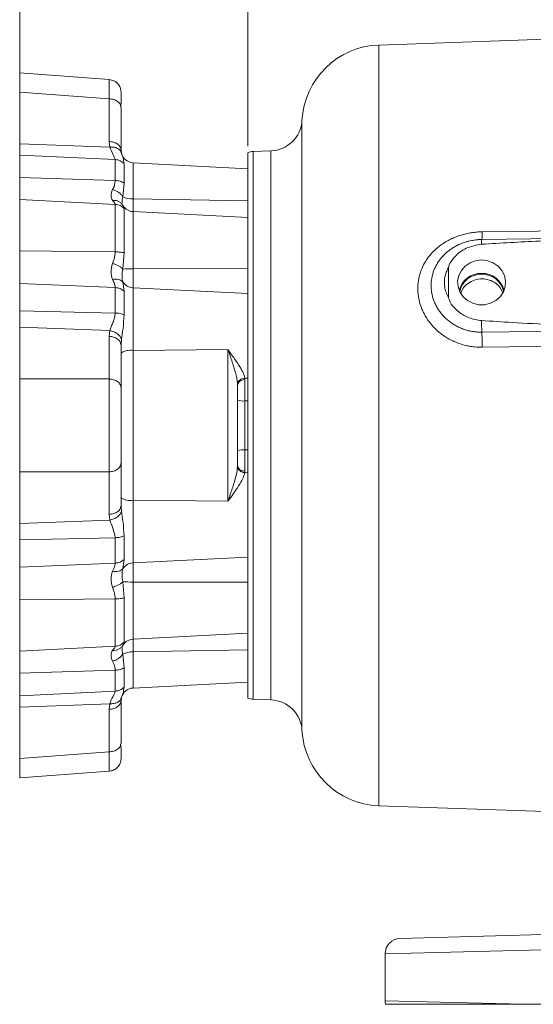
# Model space of a CAD drawing. Header units: inches. Extents: x 0.3 to 33.9, y 0.2 to 21.6.
# Tile 9 of 26: x 17 to 21, y 5 to 12.7. Entities that reach past the tile are written whole.
import ezdxf

# ---------------------------------------------------------------- set-up
doc = ezdxf.new("R2010")
doc.units = ezdxf.units.IN
doc.header["$MEASUREMENT"] = 0
doc.layers.add('SLD-0', color=7, linetype='Continuous', lineweight=15)
doc.styles.add('SLDTEXTSTYLE0', font='TXT', dxfattribs={"width": 0.75})
doc.dimstyles.new('SLDDIMSTYLE0', dxfattribs={"dimtxt": 0.25, "dimasz": 0.13, "dimexe": 0, "dimexo": 0.0625, "dimgap": 0.0625, "dimtad": 0, "dimtih": 1, "dimtoh": 1, "dimrnd": 1e-09, "dimzin": 12, "dimdsep": 46, "dimtxsty": 'SLDTEXTSTYLE0', "dimsah": 1, "dimcen": 0.09, "dimadec": 0, "dimazin": 3, "dimtfac": 1, "dimtofl": 0, "dimtmove": 0, "dimatfit": 3, "dimfxl": 1, "dimfrac": 2, "dimtolj": 1, "dimtzin": 12, "dimarcsym": 0})

# ---------------------------------------------------------------- blocks, each defined once
blk = doc.blocks.new('_D_8')
at = {"layer": 'SLD-0'}
for p, q in [((18.751, 11.6936), (18.751, 13.5957)), ((18.751, 13.4707), (20.4163, 13.4707)), ((20.5559, 13.5075), (20.5051, 13.5075)), ((20.5051, 13.5075), (20.5051, 13.1106)), ((21.5141, 13.5075), (21.5649, 13.5075)), ((21.5649, 13.5075), (21.5649, 13.1106)), ((23.319, 13.4707), (21.6536, 13.4707)), ((20.5051, 13.1106), (20.5559, 13.1106)), ((21.5649, 13.1106), (21.5141, 13.1106))]:
    blk.add_line(p, q, dxfattribs=at)
for points in [[(18.751, 13.4707), (18.881, 13.4507), (18.881, 13.4907)], [(23.319, 13.4707), (23.189, 13.4907), (23.189, 13.4507)]]:
    blk.add_solid(points, dxfattribs=at)
at = {"layer": 'SLD-0', "char_height": 0.25, "attachment_point": 1, "style": 'SLDTEXTSTYLE0'}
for s, insert in [('4.57', (20.6101, 13.8805, -2.4475)), ('116.0', (20.6193, 13.4329, -2.4475))]:
    blk.add_mtext(s, dxfattribs=dict(at, insert=insert))
blk = doc.blocks.new('_D_9')
at = {"layer": 'SLD-0'}
for p, q in [((16.9793, 11.3298), (16.9793, 14.7768)), ((16.9793, 14.6518), (19.5305, 14.6518)), ((19.67, 14.6886), (19.6193, 14.6886)), ((19.6193, 14.6886), (19.6193, 14.2917)), ((20.6282, 14.6886), (20.679, 14.6886)), ((20.679, 14.6886), (20.679, 14.2917)), ((23.319, 14.6518), (20.7678, 14.6518)), ((19.6193, 14.2917), (19.67, 14.2917)), ((20.679, 14.2917), (20.6282, 14.2917))]:
    blk.add_line(p, q, dxfattribs=at)
for points in [[(16.9793, 14.6518), (17.1093, 14.6318), (17.1093, 14.6718)], [(23.319, 14.6518), (23.189, 14.6718), (23.189, 14.6318)]]:
    blk.add_solid(points, dxfattribs=at)
at = {"layer": 'SLD-0', "char_height": 0.25, "attachment_point": 1, "style": 'SLDTEXTSTYLE0'}
for s, insert in [('6.34', (19.7243, 15.0616, -2.4475)), ('161.0', (19.7335, 14.614, -2.4475))]:
    blk.add_mtext(s, dxfattribs=dict(at, insert=insert))

msp = doc.modelspace()

# ---------------------------------------------------------------- linework, layer by layer
at = {"color": 7, "linetype": 'Continuous', "lineweight": 15}
for p, q in [((23.319, 12.6045), (19.7703, 12.4806)), ((17.6756, 12.2123), (16.9793, 12.2639)), ((16.9793, 12.2639), (16.9793, 12.1141)), ((17.6734, 12.0626), (16.9793, 12.1141)), ((16.9793, 12.1141), (16.9793, 11.7135)), ((17.6734, 11.7317), (17.6734, 12.0626)), ((17.7649, 12.0062), (17.7667, 12.0445)), ((17.7667, 11.9931), (17.7632, 12.006)), ((17.7667, 11.6622), (17.7667, 11.9931)), ((16.9793, 11.7135), (17.6789, 11.6876)), ((16.9793, 11.7135), (16.9793, 11.6254)), ((17.6734, 11.7317), (17.6789, 11.6876)), ((17.7695, 11.6412), (17.7645, 11.6508)), ((17.7667, 11.6622), (17.7695, 11.6412)), ((17.7724, 11.6326), (17.7695, 11.6412)), ((18.751, 11.5148), (18.751, 11.6436)), ((18.932, 11.6584), (18.7948, 11.6536)), ((17.7213, 11.5899), (16.9793, 11.6254)), ((16.9793, 11.6254), (16.9793, 11.4501)), ((17.7213, 11.4275), (17.7213, 11.5899)), ((17.7906, 11.4078), (17.7906, 11.559)), ((18.751, 11.5193), (17.86, 11.566)), ((18.751, 11.4463), (18.751, 11.5148)), ((16.9793, 11.4501), (17.7213, 11.4275)), ((16.9793, 11.4501), (16.9793, 11.2798)), ((17.7804, 11.3016), (17.7906, 11.4078)), ((18.751, 10.4174), (18.751, 11.4463)), ((17.7213, 11.2419), (16.9793, 11.2798)), ((16.9793, 11.2798), (16.9793, 10.8817)), ((17.86, 11.2853), (18.751, 11.2694)), ((17.7213, 10.873), (17.7213, 11.2419)), ((17.7837, 11.2297), (17.773, 11.245)), ((17.7804, 11.2343), (17.7789, 11.2412)), ((17.7906, 10.8653), (17.7906, 11.2088)), ((18.751, 11.1399), (17.86, 11.1866)), ((22.3724, 10.9923), (20.5701, 10.9695)), ((16.9793, 10.8817), (17.7213, 10.873)), ((16.9793, 10.8817), (16.9793, 10.6268)), ((17.7804, 10.7398), (17.7906, 10.8653)), ((17.86, 10.7421), (18.751, 10.7443)), ((17.86, 10.5938), (17.86, 10.7421)), ((20.3122, 10.5187), (20.3122, 10.7522)), ((17.7906, 10.5675), (17.7804, 10.6391)), ((17.7213, 10.5952), (16.9793, 10.6268)), ((16.9793, 10.6268), (16.9793, 10.4138)), ((17.7213, 10.3977), (17.7213, 10.5952)), ((17.7906, 10.3837), (17.7906, 10.5675)), ((17.86, 10.1068), (17.86, 10.5938)), ((18.751, 10.5498), (17.86, 10.5938)), ((16.9793, 10.4138), (17.7213, 10.3977)), ((16.9793, 10.4138), (16.9793, 10.2865)), ((18.751, 10.2521), (18.751, 10.4174)), ((17.6789, 10.2606), (16.9793, 10.2865)), ((16.9793, 10.2865), (16.9793, 9.886)), ((17.6789, 10.2606), (17.6734, 10.2169)), ((17.6734, 9.886), (17.6734, 10.2169)), ((18.751, 8.797), (18.751, 10.2521)), ((17.7667, 10.1474), (17.7633, 10.16)), ((17.7667, 10.1474), (17.7673, 10.157)), ((17.7667, 9.8164), (17.7667, 10.1474)), ((17.86, 10.1068), (18.5976, 10.1147)), ((17.86, 8.9423), (17.86, 10.1068)), ((18.5976, 10.1147), (18.5976, 8.9344)), ((17.6734, 9.886), (16.9793, 9.886)), ((16.9793, 9.886), (16.9793, 9.1631)), ((18.7279, 9.8916), (18.751, 9.8926)), ((18.7282, 9.88), (18.7279, 9.8916)), ((18.7282, 9.7146), (18.7282, 9.88)), ((18.6721, 9.845), (18.6722, 9.8364)), ((18.6722, 9.8364), (18.6743, 9.8446)), ((18.7282, 9.7146), (18.7282, 9.3345)), ((18.751, 9.7144), (18.7282, 9.7146)), ((18.7282, 9.3345), (18.751, 9.3346)), ((18.7282, 9.1691), (18.7282, 9.3345)), ((17.7667, 8.9017), (17.7667, 9.2326)), ((18.6722, 9.2126), (18.6721, 9.2041)), ((17.6734, 9.1631), (16.9793, 9.1631)), ((16.9793, 9.1631), (16.9793, 8.7626)), ((17.6734, 8.8322), (17.6734, 9.1631)), ((18.7279, 9.1575), (18.7282, 9.1691)), ((18.751, 9.1565), (18.7279, 9.1575)), ((17.7633, 8.889), (17.7667, 8.9017)), ((17.7667, 8.9017), (17.7673, 8.892)), ((18.5976, 8.9344), (17.86, 8.9423)), ((17.86, 8.4553), (17.86, 8.9423)), ((17.6734, 8.8322), (17.6789, 8.7885)), ((16.9793, 8.7626), (17.6789, 8.7885)), ((16.9793, 8.7626), (16.9793, 8.6353)), ((18.751, 8.6317), (18.751, 8.797)), ((17.7213, 8.6513), (16.9793, 8.6353)), ((17.7213, 8.4539), (17.7213, 8.6513)), ((17.7906, 8.4816), (17.7906, 8.6654)), ((16.9793, 8.6353), (16.9793, 8.4223)), ((18.751, 8.0907), (18.751, 8.6317)), ((17.86, 8.4553), (18.751, 8.4993)), ((16.9793, 8.4223), (17.7213, 8.4539)), ((16.9793, 8.4223), (16.9793, 8.1674)), ((17.7804, 8.41), (17.7906, 8.4816)), ((17.86, 8.307), (17.86, 8.4553)), ((17.7906, 8.1838), (17.7804, 8.3093)), ((18.751, 8.3048), (17.86, 8.307)), ((17.7213, 8.1761), (16.9793, 8.1674)), ((16.9793, 8.1674), (16.9793, 7.7693)), ((17.7213, 7.8072), (17.7213, 8.1761)), ((17.7906, 7.8403), (17.7906, 8.1838)), ((18.751, 7.9642), (18.751, 8.0907)), ((18.751, 7.6027), (18.751, 7.9642)), ((17.86, 7.8625), (18.751, 7.9092)), ((16.9793, 7.7693), (17.7213, 7.8072)), ((17.773, 7.8041), (17.7837, 7.8194)), ((17.7789, 7.8079), (17.7804, 7.8147)), ((16.9793, 7.7693), (16.9793, 7.599)), ((17.7906, 7.6413), (17.7804, 7.7475)), ((18.751, 7.7797), (17.86, 7.7638)), ((17.7213, 7.6215), (16.9793, 7.599)), ((16.9793, 7.599), (16.9793, 7.4237)), ((17.7213, 7.4591), (17.7213, 7.6215)), ((17.7906, 7.4901), (17.7906, 7.6413)), ((18.751, 7.5343), (18.751, 7.6027)), ((17.86, 7.4831), (18.751, 7.5298)), ((18.751, 7.4054), (18.751, 7.5343)), ((16.9793, 7.4237), (17.7213, 7.4591)), ((16.9793, 7.4237), (16.9793, 7.3356)), ((17.6789, 7.3615), (16.9793, 7.3356)), ((17.6789, 7.3615), (17.6734, 7.3174)), ((17.7645, 7.3982), (17.7695, 7.4079)), ((17.7667, 7.3869), (17.7695, 7.4079)), ((17.7667, 7.056), (17.7667, 7.3869)), ((17.7695, 7.4079), (17.7724, 7.4165)), ((18.7948, 7.3955), (18.932, 7.3907)), ((16.9793, 7.3356), (16.9793, 6.935)), ((17.6734, 6.9865), (17.6734, 7.3174)), ((17.7667, 7.056), (17.7632, 7.0431)), ((17.7667, 7.0046), (17.7649, 7.0428)), ((17.6734, 6.9865), (16.9793, 6.935)), ((16.9793, 6.935), (16.9793, 6.7852)), ((16.9793, 6.7852), (17.6756, 6.8368)), ((19.7703, 6.5685), (21.2673, 6.5162)), ((19.9358, 5.5376), (21.7666, 5.5855)), ((21.7666, 5.4656), (19.819, 5.4176)), ((19.819, 5.0514), (19.819, 5.4176)), ((19.819, 5.0514), (20.8955, 5.0249)), ((21.7666, 5.0249), (20.8955, 5.0249))]:
    msp.add_line(p, q, dxfattribs=at)
at = {"color": 8, "linetype": 'Continuous', "lineweight": 15}
for p, q in [((19.7703, 12.4806), (19.7703, 9.5245)), ((19.1729, 11.8947), (19.1729, 7.1544)), ((18.7948, 11.6536), (18.7948, 9.5245)), ((18.932, 9.5245), (18.932, 11.6584)), ((17.86, 11.2853), (17.86, 11.566)), ((17.86, 11.1866), (17.86, 11.2853)), ((17.7906, 11.2088), (17.7822, 11.2298)), ((17.86, 10.7421), (17.86, 11.1866)), ((17.7673, 10.157), (17.7695, 10.1909)), ((18.7948, 9.5245), (18.7948, 7.3955)), ((18.932, 7.3907), (18.932, 9.5245)), ((19.7703, 9.5245), (19.7703, 6.5685)), ((17.7673, 8.892), (17.7695, 8.8582)), ((17.86, 7.8625), (17.86, 8.307)), ((17.7822, 7.8192), (17.7906, 7.8403)), ((17.86, 7.7638), (17.86, 7.8625)), ((17.86, 7.4831), (17.86, 7.7638))]:
    msp.add_line(p, q, dxfattribs=at)
at = {"color": 7, "linetype": 'Continuous', "lineweight": 15, "flags": 128}
for points in [[(20.5732, 11.0287), (20.813, 11.0318), (21.7724, 11.0442), (23.319, 11.0641)], [(20.569, 10.8098), (20.5225, 10.8043), (20.479, 10.7882), (20.4411, 10.7626), (20.4113, 10.7289), (20.3914, 10.6894), (20.3826, 10.6464), (20.3856, 10.6028), (20.4, 10.5613), (20.4251, 10.5244), (20.4592, 10.4945), (20.5002, 10.4734), (20.5456, 10.4625), (20.5924, 10.4625), (20.6377, 10.4734), (20.6787, 10.4945), (20.7128, 10.5244), (20.7379, 10.5613), (20.7524, 10.6028), (20.7553, 10.6464), (20.7466, 10.6894), (20.7266, 10.7289), (20.6968, 10.7626), (20.6589, 10.7882), (20.6154, 10.8043), (20.569, 10.8098)], [(21.4455, 10.2597), (21.2056, 10.2567), (20.5703, 10.2487)], [(21.4483, 10.1421), (21.2085, 10.1392), (20.5732, 10.1312)]]:
    msp.add_lwpolyline(points, dxfattribs=at)
at = {"color": 7, "linetype": 'Continuous', "lineweight": 15}
for centre, radius, start, end in [((19.792, 11.861), 0.62, 92, 176.88827), ((18.9233, 11.9082), 0.25, 272, 356.88827), ((17.8651, 11.6643), 0.0984, 193.22961, 267), ((18.799, 11.5337), 0.12, 92, 113.57818), ((17.8555, 11.4653), 0.1801, 245.35493, 271.43281), ((17.8651, 11.2849), 0.0984, 213.63125, 267), ((17.8543, 9.5424), 1.1997, 89.72627, 93.5297), ((17.8639, 10.6931), 0.0994, 212.87208, 267.75258), ((20.5641, 10.5304), 0.1752, 88.39307, 165.64611), ((20.564, 10.5313), 0.1681, 88.31103, 169.01059), ((20.5739, 10.5304), 0.1752, 14.35389, 91.60693), ((20.5739, 10.5313), 0.1681, 10.98941, 91.68897), ((23.0664, 10.3648), 2.4988, 180.58459, 182.66137), ((17.8138, 10.1226), 2.7594, 0.17835, 2.6193), ((17.8386, 9.9801), 0.1284, 80.42924, 124.06885), ((18.7149, 9.8479), 0.134, 251.44751, 275.70581), ((18.7149, 9.2012), 0.134, 84.29419, 108.55249), ((17.8386, 9.0689), 0.1284, 235.93115, 279.57076), ((17.8639, 8.356), 0.0994, 92.24742, 147.12792), ((17.8543, 9.5067), 1.1997, 266.4703, 270.27373), ((17.8651, 7.7642), 0.0984, 93, 146.44034), ((17.8555, 7.5838), 0.1801, 88.56719, 114.64507), ((17.8651, 7.3848), 0.0984, 93, 165.48668), ((18.799, 7.5154), 0.12, 246.42182, 268), ((18.9233, 7.1409), 0.25, 3.11173, 88), ((19.792, 7.1881), 0.62, 183.11173, 268), ((19.939, 5.4176), 0.12, 91.5, 180), ((19.939, 5.0514), 0.12, 180, 192.75741)]:
    msp.add_arc(centre, radius, start, end, dxfattribs=at)
at = {"color": 8, "linetype": 'Continuous', "lineweight": 15}
for centre, radius, start, end in [((20.2498, 11.0134), 0.3237, 352.15383, 2.71631), ((20.7351, 10.9402), 0.1676, 169.92772, 182.91147)]:
    msp.add_arc(centre, radius, start, end, dxfattribs=at)
for points, knots in [([(17.6734, 12.0626), (17.6737, 12.0776), (17.6741, 12.1071), (17.6746, 12.1428), (17.6751, 12.1777), (17.6755, 12.2062), (17.6755, 12.2102), (17.6756, 12.2123)], [0, 0, 0, 0, 0.1647191, 0.3248572, 0.48042, 0.7420496, 1, 1, 1, 1]), ([(17.7632, 12.006), (17.7624, 12.0104), (17.7598, 12.0235), (17.741, 12.042), (17.7106, 12.0583), (17.6858, 12.0612), (17.6734, 12.0626)], [0, 0, 0, 0, 0.143001, 0.4286673, 0.7143337, 1, 1, 1, 1]), ([(17.7645, 11.6508), (17.7629, 11.6546), (17.7582, 11.6655), (17.7394, 11.6784), (17.7116, 11.6881), (17.6898, 11.6878), (17.6789, 11.6876)], [0, 0, 0, 0, 0.151282, 0.434159, 0.717045, 1, 1, 1, 1]), ([(17.7906, 11.559), (17.7885, 11.574), (17.785, 11.5984), (17.7759, 11.6231), (17.7724, 11.6326)], [0, 0, 0, 0, 0.612082, 1, 1, 1, 1]), ([(17.7724, 11.2445), (17.7705, 11.247), (17.7642, 11.2557), (17.748, 11.2656), (17.7256, 11.2736), (17.7091, 11.2737), (17.7008, 11.2737)], [0, 0, 0, 0, 0.123805, 0.415867, 0.707928, 1, 1, 1, 1]), ([(17.7765, 11.2522), (17.7757, 11.255), (17.7725, 11.266), (17.777, 11.2863), (17.7804, 11.3016)], [0, 0, 0, 0, 0.247434, 1, 1, 1, 1]), ([(20.5703, 10.2487), (20.5676, 10.2487), (20.5534, 10.2486), (20.5277, 10.2499), (20.4932, 10.2546), (20.4588, 10.2622), (20.4254, 10.2728), (20.3935, 10.286), (20.363, 10.3018), (20.3338, 10.3203), (20.3066, 10.3411), (20.2817, 10.3638), (20.2591, 10.3884), (20.2386, 10.4151), (20.2211, 10.443), (20.2065, 10.4716), (20.1947, 10.5008), (20.1856, 10.5311), (20.1782, 10.5681), (20.1755, 10.6045), (20.1774, 10.6492), (20.1841, 10.6868), (20.1955, 10.7231), (20.21, 10.7581), (20.2288, 10.7913), (20.2519, 10.8222), (20.2713, 10.8443), (20.2928, 10.865), (20.3162, 10.8844), (20.3417, 10.9023), (20.3692, 10.9183), (20.3892, 10.9287), (20.4002, 10.933), (20.4011, 10.9334)], [0, 0, 0, 0, 0.007708, 0.040521, 0.073584, 0.10744, 0.141571, 0.174165, 0.207006, 0.240627, 0.274519, 0.306836, 0.339397, 0.372742, 0.406363, 0.437478, 0.468823, 0.500907, 0.53325, 0.583236, 0.611948, 0.670288, 0.699978, 0.728374, 0.786017, 0.815319, 0.844672, 0.87421, 0.904322, 0.934629, 0.965763, 0.997111, 1, 1, 1, 1]), ([(17.7633, 10.16), (17.7624, 10.1644), (17.7599, 10.1777), (17.741, 10.1963), (17.7106, 10.2126), (17.6858, 10.2155), (17.6734, 10.2169)], [0, 0, 0, 0, 0.1458367, 0.4305578, 0.7152789, 1, 1, 1, 1]), ([(18.6743, 9.8446), (18.6748, 9.8473), (18.6764, 9.8555), (18.6877, 9.8671), (18.7059, 9.8773), (18.7208, 9.8791), (18.7282, 9.88)], [0, 0, 0, 0, 0.142145, 0.428096, 0.714048, 1, 1, 1, 1]), ([(17.6734, 8.8322), (17.6858, 8.8336), (17.7106, 8.8365), (17.741, 8.8528), (17.7599, 8.8714), (17.7624, 8.8846), (17.7633, 8.889)], [0, 0, 0, 0, 0.284989, 0.569979, 0.854968, 1, 1, 1, 1]), ([(17.7008, 7.7754), (17.7091, 7.7754), (17.7256, 7.7754), (17.748, 7.7835), (17.7642, 7.7934), (17.7705, 7.802), (17.7724, 7.8046)], [0, 0, 0, 0, 0.292067, 0.584132, 0.876196, 1, 1, 1, 1]), ([(17.7804, 7.7475), (17.777, 7.7628), (17.7725, 7.7831), (17.7757, 7.7941), (17.7765, 7.7969)], [0, 0, 0, 0, 0.752776, 1, 1, 1, 1]), ([(17.7724, 7.4165), (17.7759, 7.426), (17.785, 7.4507), (17.7885, 7.4751), (17.7906, 7.4901)], [0, 0, 0, 0, 0.387817, 1, 1, 1, 1]), ([(17.6789, 7.3615), (17.6898, 7.3613), (17.7116, 7.361), (17.7394, 7.3707), (17.7582, 7.3836), (17.7628, 7.3945), (17.7645, 7.3982)], [0, 0, 0, 0, 0.283181, 0.566337, 0.849464, 1, 1, 1, 1]), ([(17.7632, 7.0431), (17.7624, 7.0387), (17.7598, 7.0256), (17.741, 7.0071), (17.7106, 6.9908), (17.6858, 6.9879), (17.6734, 6.9865)], [0, 0, 0, 0, 0.143001, 0.428667, 0.714334, 1, 1, 1, 1]), ([(17.6756, 6.8368), (17.6755, 6.8388), (17.6755, 6.8417), (17.6752, 6.8597), (17.6749, 6.8829), (17.6744, 6.9217), (17.6738, 6.9646), (17.6734, 6.9865)], [0, 0, 0, 0, 0.257959, 0.38849, 0.519951, 0.754835, 1, 1, 1, 1])]:
    msp.add_open_spline(points, degree=3, knots=knots, dxfattribs=at)
at = {"color": 7, "linetype": 'Continuous', "lineweight": 15}
for points, knots in [([(17.7667, 12.1141), (17.7654, 12.1264), (17.7627, 12.151), (17.7419, 12.1825), (17.712, 12.2055), (17.6877, 12.21), (17.6756, 12.2123)], [0, 0, 0, 0, 0.2500228, 0.5000335, 0.7500105, 1, 1, 1, 1]), ([(17.7667, 12.0427), (17.7667, 12.0561), (17.7667, 12.0838), (17.7667, 12.1089), (17.7667, 12.1124), (17.7667, 12.1141)], [0, 0, 0, 0, 0.314636, 0.653794, 1, 1, 1, 1]), ([(17.6789, 11.6876), (17.688, 11.6683), (17.7062, 11.63), (17.7163, 11.6032), (17.7213, 11.5899)], [0, 0, 0, 0, 0.502779, 1, 1, 1, 1]), ([(17.7725, 11.6308), (17.7713, 11.6343), (17.769, 11.6412), (17.7667, 11.6485), (17.7655, 11.6521)], [0, 0, 0, 0, 0.505519, 1, 1, 1, 1]), ([(17.7213, 11.4275), (17.7199, 11.4146), (17.717, 11.3886), (17.7062, 11.3674), (17.7008, 11.3567)], [0, 0, 0, 0, 0.496944, 1, 1, 1, 1]), ([(17.7008, 11.3567), (17.695, 11.3406), (17.6833, 11.3085), (17.695, 11.2853), (17.7008, 11.2737)], [0, 0, 0, 0, 0.500024, 1, 1, 1, 1]), ([(17.7804, 11.3016), (17.7761, 11.3079), (17.7675, 11.3205), (17.7481, 11.3366), (17.7256, 11.3495), (17.7091, 11.3543), (17.7008, 11.3567)], [0, 0, 0, 0, 0.250006, 0.500003, 0.750001, 1, 1, 1, 1]), ([(17.7008, 11.2737), (17.7043, 11.2693), (17.7113, 11.2606), (17.7195, 11.2499), (17.7207, 11.2445), (17.7213, 11.2419)], [0, 0, 0, 0, 0.341307, 0.677695, 1, 1, 1, 1]), ([(20.5732, 10.1312), (20.5535, 10.1316), (20.52, 10.1323), (20.4732, 10.1391), (20.4325, 10.1481), (20.3923, 10.1606), (20.3535, 10.1762), (20.3165, 10.1947), (20.2814, 10.216), (20.2479, 10.2403), (20.2169, 10.267), (20.1794, 10.3052), (20.1471, 10.3476), (20.121, 10.393), (20.0992, 10.4399), (20.0839, 10.489), (20.0755, 10.539), (20.0718, 10.5894), (20.0752, 10.6399), (20.0856, 10.6891), (20.1007, 10.7372), (20.1227, 10.7832), (20.1508, 10.8258), (20.183, 10.8661), (20.2206, 10.9024), (20.2629, 10.934), (20.2967, 10.9552), (20.3322, 10.974), (20.3698, 10.9902), (20.4087, 11.0037), (20.4486, 11.0144), (20.4892, 11.0222), (20.5309, 11.0273), (20.559, 11.0283), (20.5732, 11.0287)], [0, 0, 0, 0, 0.038352, 0.065163, 0.092151, 0.119698, 0.147439, 0.17404, 0.20082, 0.228167, 0.255712, 0.281779, 0.334795, 0.361817, 0.38752, 0.439844, 0.466538, 0.492313, 0.544823, 0.571628, 0.597671, 0.650711, 0.677768, 0.703965, 0.757251, 0.784397, 0.810788, 0.837354, 0.864468, 0.891769, 0.918378, 0.945161, 0.972487, 1, 1, 1, 1]), ([(20.5701, 10.9684), (20.5564, 10.9683), (20.5208, 10.9681), (20.4644, 10.956), (20.4213, 10.9439), (20.4016, 10.9336), (20.4011, 10.9333)], [0, 0, 0, 0, 0.235141, 0.61333, 0.991587, 1, 1, 1, 1]), ([(20.4525, 10.9516), (20.4709, 10.9561), (20.5087, 10.9653), (20.549, 10.9702), (20.5698, 10.9691), (20.5704, 10.9691)], [0, 0, 0, 0, 0.477524, 0.983662, 1, 1, 1, 1]), ([(22.6688, 10.9959), (22.5888, 10.995), (22.1888, 10.9903), (21.6385, 10.979), (21.018, 10.9597), (20.7178, 10.941), (20.5677, 10.9317)], [0, 0, 0, 0, 0.114153, 0.570777, 0.785343, 1, 1, 1, 1]), ([(17.7213, 10.873), (17.7207, 10.8628), (17.7195, 10.8419), (17.7113, 10.8119), (17.7043, 10.7927), (17.7008, 10.7831)], [0, 0, 0, 0, 0.322293, 0.6586607, 1, 1, 1, 1]), ([(20.5677, 10.9317), (20.5316, 10.9255), (20.4595, 10.9131), (20.3764, 10.8585), (20.3328, 10.8045), (20.3151, 10.77), (20.3128, 10.7563), (20.3122, 10.7522)], [0, 0, 0, 0, 0.322606, 0.642639, 0.869131, 0.960935, 1, 1, 1, 1]), ([(17.7008, 10.7831), (17.695, 10.7609), (17.6833, 10.7165), (17.695, 10.6781), (17.7008, 10.6589)], [0, 0, 0, 0, 0.500024, 1, 1, 1, 1]), ([(17.7804, 10.7398), (17.7761, 10.7441), (17.7675, 10.7526), (17.7481, 10.7647), (17.7256, 10.7754), (17.7091, 10.7805), (17.7008, 10.7831)], [0, 0, 0, 0, 0.250006, 0.500003, 0.750001, 1, 1, 1, 1]), ([(17.7804, 10.6391), (17.7775, 10.6536), (17.7716, 10.6825), (17.7775, 10.7207), (17.7804, 10.7398)], [0, 0, 0, 0, 0.4999739, 1, 1, 1, 1]), ([(20.3122, 10.7522), (20.3056, 10.7398), (20.2927, 10.7154), (20.2819, 10.6757), (20.2782, 10.6372), (20.2814, 10.5978), (20.2913, 10.558), (20.3051, 10.532), (20.3122, 10.5187)], [0, 0, 0, 0, 0.168919, 0.332056, 0.500008, 0.641584, 0.817818, 1, 1, 1, 1]), ([(17.7804, 10.6391), (17.7761, 10.6432), (17.7675, 10.6514), (17.7481, 10.6586), (17.7256, 10.6618), (17.7091, 10.6599), (17.7008, 10.6589)], [0, 0, 0, 0, 0.2499992, 0.4999965, 0.7499936, 1, 1, 1, 1]), ([(17.7008, 10.6589), (17.7064, 10.6471), (17.7172, 10.6245), (17.72, 10.6047), (17.7213, 10.5952)], [0, 0, 0, 0, 0.521224, 1, 1, 1, 1]), ([(20.7315, 10.5568), (20.7246, 10.5719), (20.7102, 10.6034), (20.668, 10.639), (20.6149, 10.661), (20.5562, 10.6653), (20.4989, 10.6519), (20.4504, 10.6216), (20.4182, 10.5863), (20.4105, 10.5603), (20.4079, 10.5516)], [0, 0, 0, 0, 0.123653, 0.258367, 0.393563, 0.528756, 0.66359, 0.798199, 0.932889, 1, 1, 1, 1]), ([(20.3122, 10.5187), (20.3139, 10.5114), (20.3207, 10.4828), (20.3579, 10.4323), (20.4251, 10.3777), (20.5022, 10.3474), (20.5512, 10.3413), (20.5677, 10.3393)], [0, 0, 0, 0, 0.070467, 0.277117, 0.56329, 0.852377, 1, 1, 1, 1]), ([(17.7213, 10.3977), (17.7202, 10.3847), (17.7188, 10.3659), (17.7122, 10.3454), (17.7087, 10.3355), (17.7066, 10.33), (17.7054, 10.3271), (17.7048, 10.3257), (17.7045, 10.3249), (17.7044, 10.3246), (17.7043, 10.3244), (17.7043, 10.3243), (17.7043, 10.3242), (17.7042, 10.3242), (17.7042, 10.3242), (17.7042, 10.3242), (17.7042, 10.3242), (17.7042, 10.3242), (17.7042, 10.3242), (17.7042, 10.3242), (17.7042, 10.324), (17.7035, 10.3224), (17.6989, 10.3112), (17.6892, 10.2896), (17.6825, 10.2707), (17.6789, 10.2606)], [0, 0, 0, 0, 0.247504, 0.359703, 0.425616, 0.461036, 0.479364, 0.488682, 0.493379, 0.495738, 0.49692, 0.497511, 0.497807, 0.497955, 0.498029, 0.498066, 0.498084, 0.498094, 0.498098, 0.4981, 0.498103, 0.501754, 0.53345, 0.749973, 1, 1, 1, 1]), ([(17.7695, 10.1909), (17.7741, 10.2197), (17.7844, 10.2836), (17.7884, 10.3482), (17.7906, 10.3837)], [0, 0, 0, 0, 0.451341, 1, 1, 1, 1]), ([(20.5677, 10.3393), (20.6475, 10.3338), (20.8333, 10.321), (21.1255, 10.3087), (21.3378, 10.3019), (21.444, 10.2985)], [0, 0, 0, 0, 0.273565, 0.6367475, 1, 1, 1, 1]), ([(17.6789, 10.2606), (17.6898, 10.258), (17.7116, 10.253), (17.7396, 10.2363), (17.7609, 10.215), (17.7666, 10.1989), (17.7695, 10.1909)], [0, 0, 0, 0, 0.2500206, 0.5000196, 0.7499926, 1, 1, 1, 1]), ([(18.6721, 9.845), (18.6709, 9.8574), (18.6684, 9.8833), (18.6583, 9.9259), (18.6457, 9.9705), (18.6311, 10.0161), (18.6151, 10.0638), (18.6037, 10.0969), (18.5976, 10.1147)], [0, 0, 0, 0, 0.150571, 0.312239, 0.484819, 0.647898, 0.810824, 1, 1, 1, 1]), ([(18.5976, 10.1147), (18.6081, 10.0999), (18.6281, 10.072), (18.6561, 10.0323), (18.6797, 9.9974), (18.6985, 9.9668), (18.7131, 9.9396), (18.724, 9.9145), (18.7266, 9.899), (18.7279, 9.8916)], [0, 0, 0, 0, 0.1820766, 0.3445169, 0.5056377, 0.6367943, 0.7548696, 0.8836254, 1, 1, 1, 1]), ([(17.6734, 9.1631), (17.6737, 9.1793), (17.6741, 9.2112), (17.6746, 9.2649), (17.6751, 9.3337), (17.6755, 9.4205), (17.6756, 9.5245), (17.6755, 9.6111), (17.6752, 9.6785), (17.6749, 9.7407), (17.6744, 9.8135), (17.6738, 9.8615), (17.6734, 9.886)], [0, 0, 0, 0, 0.082362, 0.162433, 0.240216, 0.371034, 0.500012, 0.628989, 0.694253, 0.759982, 0.877421, 1, 1, 1, 1]), ([(18.6721, 9.845), (18.6732, 9.8508), (18.6754, 9.8624), (18.6883, 9.8773), (18.7063, 9.8882), (18.7207, 9.8905), (18.7279, 9.8916)], [0, 0, 0, 0, 0.250027, 0.500018, 0.750007, 1, 1, 1, 1]), ([(17.7667, 9.2326), (17.7667, 9.2514), (17.7667, 9.29), (17.7667, 9.3607), (17.7667, 9.4399), (17.7667, 9.5245), (17.7667, 9.6091), (17.7667, 9.6884), (17.7667, 9.759), (17.7667, 9.7977), (17.7667, 9.8164)], [0, 0, 0, 0, 0.116619, 0.240139, 0.368725, 0.5, 0.631275, 0.759861, 0.883381, 1, 1, 1, 1]), ([(18.5976, 8.9344), (18.6037, 8.9522), (18.6151, 8.9853), (18.6312, 9.033), (18.6477, 9.0855), (18.6648, 9.1438), (18.6697, 9.1844), (18.6721, 9.2041)], [0, 0, 0, 0, 0.1892571, 0.3522277, 0.5153632, 0.7645835, 1, 1, 1, 1]), ([(18.7279, 9.1575), (18.7207, 9.1586), (18.7063, 9.1609), (18.6883, 9.1718), (18.6754, 9.1867), (18.6732, 9.1983), (18.6721, 9.2041)], [0, 0, 0, 0, 0.249993, 0.499981, 0.749973, 1, 1, 1, 1]), ([(18.7279, 9.1575), (18.7241, 9.1421), (18.716, 9.11), (18.6818, 9.0545), (18.6416, 8.9958), (18.6123, 8.9549), (18.5976, 8.9344)], [0, 0, 0, 0, 0.23648, 0.493892, 0.746002, 1, 1, 1, 1]), ([(17.7695, 8.8582), (17.7666, 8.8501), (17.7609, 8.8341), (17.7396, 8.8128), (17.7116, 8.7961), (17.6898, 8.791), (17.6789, 8.7885)], [0, 0, 0, 0, 0.249989, 0.499974, 0.749965, 1, 1, 1, 1]), ([(17.7906, 8.6654), (17.7884, 8.7009), (17.7844, 8.7655), (17.7741, 8.8294), (17.7695, 8.8582)], [0, 0, 0, 0, 0.548657, 1, 1, 1, 1]), ([(17.6789, 8.7885), (17.688, 8.7682), (17.7062, 8.7278), (17.7163, 8.6767), (17.7213, 8.6513)], [0, 0, 0, 0, 0.502779, 1, 1, 1, 1]), ([(17.7213, 8.4539), (17.7207, 8.4476), (17.7195, 8.4347), (17.7113, 8.4133), (17.7043, 8.3979), (17.7008, 8.3902)], [0, 0, 0, 0, 0.3222926, 0.6586604, 1, 1, 1, 1]), ([(17.7008, 8.3902), (17.695, 8.371), (17.6833, 8.3325), (17.695, 8.2882), (17.7008, 8.266)], [0, 0, 0, 0, 0.499821, 1, 1, 1, 1]), ([(17.7008, 8.3902), (17.7091, 8.3892), (17.7256, 8.3873), (17.7481, 8.3905), (17.7675, 8.3977), (17.7761, 8.4059), (17.7804, 8.41)], [0, 0, 0, 0, 0.249999, 0.499996, 0.749994, 1, 1, 1, 1]), ([(17.7804, 8.3093), (17.7775, 8.3284), (17.7716, 8.3666), (17.7775, 8.3955), (17.7804, 8.41)], [0, 0, 0, 0, 0.5001842, 1, 1, 1, 1]), ([(17.7804, 8.3093), (17.7761, 8.305), (17.7675, 8.2965), (17.7481, 8.2844), (17.7256, 8.2737), (17.7091, 8.2685), (17.7008, 8.266)], [0, 0, 0, 0, 0.249999, 0.499996, 0.749994, 1, 1, 1, 1]), ([(17.7008, 8.266), (17.7043, 8.2563), (17.7113, 8.2372), (17.7195, 8.2072), (17.7207, 8.1863), (17.7213, 8.1761)], [0, 0, 0, 0, 0.3413065, 0.6776946, 1, 1, 1, 1]), ([(17.7213, 7.8072), (17.7207, 7.8045), (17.7195, 7.7992), (17.7113, 7.7885), (17.7043, 7.7798), (17.7008, 7.7754)], [0, 0, 0, 0, 0.322293, 0.658661, 1, 1, 1, 1]), ([(17.7008, 7.7754), (17.695, 7.7638), (17.6833, 7.7406), (17.695, 7.7085), (17.7008, 7.6924)], [0, 0, 0, 0, 0.499796, 1, 1, 1, 1]), ([(17.7804, 7.7475), (17.7761, 7.7412), (17.7675, 7.7285), (17.7481, 7.7125), (17.7256, 7.6995), (17.7091, 7.6948), (17.7008, 7.6924)], [0, 0, 0, 0, 0.2499992, 0.4999965, 0.7499936, 1, 1, 1, 1]), ([(17.7008, 7.6924), (17.7043, 7.6852), (17.7113, 7.6709), (17.7195, 7.6472), (17.7207, 7.63), (17.7213, 7.6215)], [0, 0, 0, 0, 0.341307, 0.677695, 1, 1, 1, 1]), ([(17.7213, 7.4591), (17.7202, 7.4528), (17.7188, 7.4435), (17.7122, 7.4309), (17.7087, 7.4243), (17.7066, 7.4205), (17.7054, 7.4185), (17.7048, 7.4174), (17.7045, 7.4169), (17.7044, 7.4166), (17.7043, 7.4165), (17.7043, 7.4164), (17.7043, 7.4164), (17.7042, 7.4164), (17.7042, 7.4164), (17.7042, 7.4164), (17.7042, 7.4164), (17.7042, 7.4164), (17.7042, 7.4164), (17.7042, 7.4164), (17.7042, 7.4163), (17.7035, 7.4151), (17.6989, 7.4069), (17.6892, 7.3898), (17.6825, 7.3714), (17.6789, 7.3615)], [0, 0, 0, 0, 0.247504, 0.359703, 0.425616, 0.461036, 0.479364, 0.488682, 0.493379, 0.495738, 0.49692, 0.497511, 0.497807, 0.497955, 0.498029, 0.498066, 0.498084, 0.498094, 0.498098, 0.4981, 0.498103, 0.501754, 0.53345, 0.749973, 1, 1, 1, 1]), ([(17.7655, 7.3969), (17.7666, 7.4005), (17.769, 7.4079), (17.7713, 7.4148), (17.7725, 7.4183)], [0, 0, 0, 0, 0.494538, 1, 1, 1, 1]), ([(17.7667, 6.935), (17.7667, 6.935), (17.7667, 6.9321), (17.7667, 6.9423), (17.7667, 6.9648), (17.7667, 6.9929), (17.7667, 7.0064)], [0, 0, 0, 0, 0.0000456, 0.3462653, 0.6853925, 1, 1, 1, 1]), ([(17.6756, 6.8368), (17.6877, 6.8391), (17.712, 6.8436), (17.7419, 6.8666), (17.7627, 6.8981), (17.7654, 6.9227), (17.7667, 6.935)], [0, 0, 0, 0, 0.2499895, 0.4999665, 0.7499772, 1, 1, 1, 1]), ([(20.8955, 5.0249), (20.8257, 5.0249), (20.6909, 5.0249), (20.5097, 5.0249), (20.3486, 5.0249), (20.2059, 5.0249), (20.0839, 5.0249), (19.9833, 5.0249), (19.8975, 5.0249), (19.8349, 5.0249), (19.8263, 5.0249), (19.8219, 5.0249)], [0, 0, 0, 0, 0.110367, 0.212962, 0.315885, 0.418482, 0.52113, 0.624104, 0.726755, 0.863377, 1, 1, 1, 1])]:
    msp.add_open_spline(points, degree=3, knots=knots, dxfattribs=at)
for points in [[(17.6734, 11.7317), (17.6858, 11.7302), (17.7106, 11.7274), (17.7412, 11.7111), (17.7626, 11.6886), (17.7653, 11.671), (17.7667, 11.6622)], [(17.7906, 11.559), (17.786, 11.5633), (17.7768, 11.572), (17.7597, 11.5814), (17.741, 11.5879), (17.7279, 11.5893), (17.7213, 11.5899)], [(17.7906, 11.4078), (17.786, 11.4106), (17.7768, 11.4161), (17.7597, 11.4221), (17.741, 11.4263), (17.7279, 11.4271), (17.7213, 11.4275)], [(17.7906, 11.2088), (17.786, 11.2135), (17.7768, 11.2227), (17.7597, 11.2328), (17.741, 11.2398), (17.7279, 11.2412), (17.7213, 11.2419)], [(17.7906, 10.8653), (17.786, 10.8664), (17.7768, 10.8685), (17.7597, 10.8709), (17.741, 10.8725), (17.7279, 10.8728), (17.7213, 10.873)], [(17.7906, 10.5675), (17.786, 10.5714), (17.7768, 10.5791), (17.7597, 10.5875), (17.741, 10.5934), (17.7279, 10.5946), (17.7213, 10.5952)], [(17.7906, 10.3837), (17.786, 10.3857), (17.7768, 10.3896), (17.7597, 10.3939), (17.741, 10.3968), (17.7279, 10.3974), (17.7213, 10.3977)], [(17.7667, 9.8164), (17.7653, 9.8253), (17.7626, 9.8429), (17.7412, 9.8654), (17.7106, 9.8816), (17.6858, 9.8845), (17.6734, 9.886)], [(18.6722, 9.2126), (18.6722, 9.3166), (18.6722, 9.5245), (18.6722, 9.7325), (18.6722, 9.8364)], [(17.7667, 9.2326), (17.7653, 9.2238), (17.7626, 9.2062), (17.7412, 9.1837), (17.7106, 9.1674), (17.6858, 9.1646), (17.6734, 9.1631)], [(18.7282, 9.1691), (18.7208, 9.17), (18.7059, 9.1718), (18.6875, 9.1819), (18.6747, 9.1961), (18.6731, 9.2071), (18.6722, 9.2126)], [(17.7906, 8.6654), (17.786, 8.6634), (17.7768, 8.6595), (17.7597, 8.6552), (17.741, 8.6522), (17.7279, 8.6516), (17.7213, 8.6513)], [(17.7906, 8.4816), (17.786, 8.4777), (17.7768, 8.4699), (17.7597, 8.4615), (17.741, 8.4557), (17.7279, 8.4545), (17.7213, 8.4539)], [(17.7906, 8.1838), (17.786, 8.1827), (17.7768, 8.1806), (17.7597, 8.1782), (17.741, 8.1766), (17.7279, 8.1763), (17.7213, 8.1761)], [(17.7906, 7.8403), (17.786, 7.8356), (17.7768, 7.8264), (17.7597, 7.8163), (17.741, 7.8093), (17.7279, 7.8079), (17.7213, 7.8072)], [(17.7906, 7.6413), (17.786, 7.6385), (17.7768, 7.633), (17.7597, 7.627), (17.741, 7.6228), (17.7279, 7.622), (17.7213, 7.6215)], [(17.7906, 7.4901), (17.786, 7.4858), (17.7768, 7.4771), (17.7597, 7.4677), (17.741, 7.4611), (17.7279, 7.4598), (17.7213, 7.4591)], [(17.7667, 7.3869), (17.7653, 7.3781), (17.7626, 7.3605), (17.7412, 7.338), (17.7106, 7.3217), (17.6858, 7.3189), (17.6734, 7.3174)]]:
    msp.add_open_spline(points, degree=3, dxfattribs=at)

# ---------------------------------------------------------------- dimensions: what is measured, and where the dimension line sits
at = {"layer": 'SLD-0'}
for base, p2, picture, middle in [((16.9793, 14.6518), (16.9793, 11.2798), '_D_9', (20.1491, 14.6518)), ((18.751, 13.4707), (18.751, 11.6436), '_D_8', (21.035, 13.4707))]:
    dim = msp.add_linear_dim(base=base, p1=(23.319, 15.9322), p2=p2, dimstyle='SLDDIMSTYLE0', dxfattribs=at)
    dim.commit()
    dim.dimension.update_dxf_attribs({"geometry": picture, "text_midpoint": middle, "dimtype": 160})

doc.saveas('drawing.dxf')
